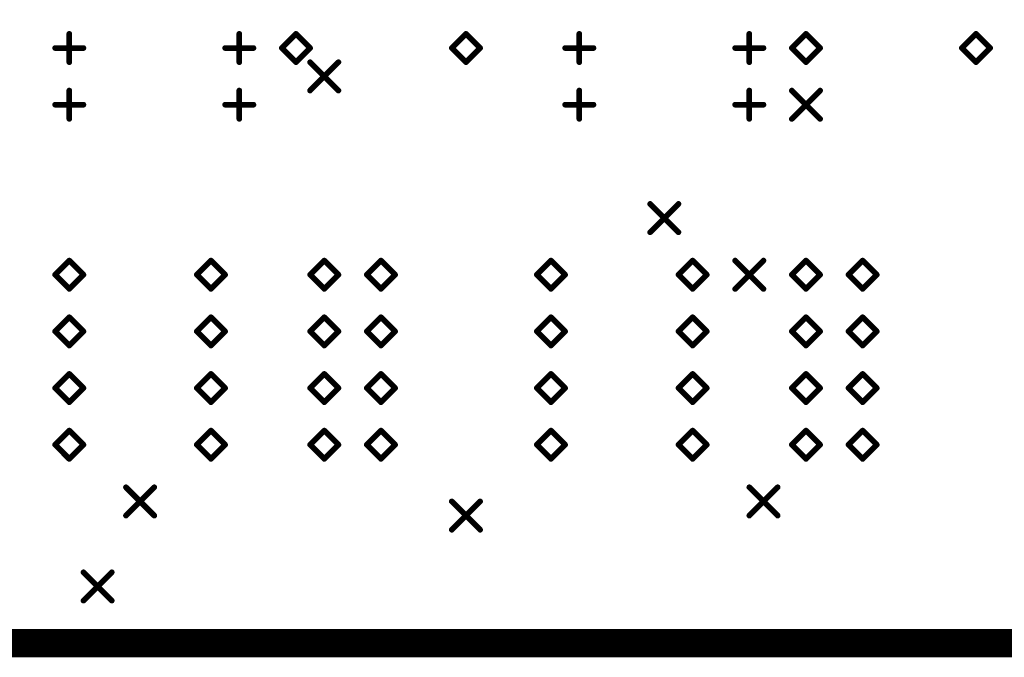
# Model space of a CAD drawing. Extents: x 0.17 to 7.45, y -1.34 to 4.7.
# Tile 8 of 13: x 4.01 to 5.75, y 0.15 to 1.27. Entities that reach past the tile are written whole.
import ezdxf

# ---------------------------------------------------------------- set-up
doc = ezdxf.new("R2010")
doc.units = 0

msp = doc.modelspace()

# ---------------------------------------------------------------- linework, layer by layer
at = {"const_width": 0.05}
msp.add_lwpolyline([(0.196, 0.171), (0.196, 4.671), (7.421, 4.671), (7.421, 0.171), (0.196, 0.171)], close=True, dxfattribs=at)
at = {"layer": 'DRD', "const_width": 0.01}
for points in [[(4.096, 1.196), (4.096, 1.246)], [(4.396, 1.196), (4.396, 1.246)], [(4.471, 1.221), (4.496, 1.246)], [(4.496, 1.246), (4.521, 1.221)], [(4.771, 1.221), (4.796, 1.246)], [(4.796, 1.246), (4.821, 1.221)], [(4.996, 1.196), (4.996, 1.246)], [(5.296, 1.196), (5.296, 1.246)], [(5.371, 1.221), (5.396, 1.246)], [(5.396, 1.246), (5.421, 1.221)], [(5.671, 1.221), (5.696, 1.246)], [(5.696, 1.246), (5.721, 1.221)], [(4.071, 1.221), (4.121, 1.221)], [(4.371, 1.221), (4.421, 1.221)], [(4.496, 1.196), (4.471, 1.221)], [(4.521, 1.221), (4.496, 1.196)], [(4.796, 1.196), (4.771, 1.221)], [(4.821, 1.221), (4.796, 1.196)], [(4.971, 1.221), (5.021, 1.221)], [(5.271, 1.221), (5.321, 1.221)], [(5.396, 1.196), (5.371, 1.221)], [(5.421, 1.221), (5.396, 1.196)], [(5.696, 1.196), (5.671, 1.221)], [(5.721, 1.221), (5.696, 1.196)], [(4.521, 1.196), (4.571, 1.146)], [(4.521, 1.146), (4.571, 1.196)], [(4.096, 1.096), (4.096, 1.146)], [(4.396, 1.096), (4.396, 1.146)], [(4.996, 1.096), (4.996, 1.146)], [(5.296, 1.096), (5.296, 1.146)], [(5.371, 1.146), (5.421, 1.096)], [(5.371, 1.096), (5.421, 1.146)], [(4.071, 1.121), (4.121, 1.121)], [(4.371, 1.121), (4.421, 1.121)], [(4.971, 1.121), (5.021, 1.121)], [(5.271, 1.121), (5.321, 1.121)], [(5.121, 0.946), (5.171, 0.896)], [(5.121, 0.896), (5.171, 0.946)], [(4.071, 0.821), (4.096, 0.846)], [(4.096, 0.846), (4.121, 0.821)], [(4.321, 0.821), (4.346, 0.846)], [(4.346, 0.846), (4.371, 0.821)], [(4.521, 0.821), (4.546, 0.846)], [(4.546, 0.846), (4.571, 0.821)], [(4.621, 0.821), (4.646, 0.846)], [(4.646, 0.846), (4.671, 0.821)], [(4.921, 0.821), (4.946, 0.846)], [(4.946, 0.846), (4.971, 0.821)], [(5.171, 0.821), (5.196, 0.846)], [(5.196, 0.846), (5.221, 0.821)], [(5.271, 0.846), (5.321, 0.796)], [(5.271, 0.796), (5.321, 0.846)], [(5.371, 0.821), (5.396, 0.846)], [(5.396, 0.846), (5.421, 0.821)], [(5.471, 0.821), (5.496, 0.846)], [(5.496, 0.846), (5.521, 0.821)], [(4.096, 0.796), (4.071, 0.821)], [(4.121, 0.821), (4.096, 0.796)], [(4.346, 0.796), (4.321, 0.821)], [(4.371, 0.821), (4.346, 0.796)], [(4.546, 0.796), (4.521, 0.821)], [(4.571, 0.821), (4.546, 0.796)], [(4.646, 0.796), (4.621, 0.821)], [(4.671, 0.821), (4.646, 0.796)], [(4.946, 0.796), (4.921, 0.821)], [(4.971, 0.821), (4.946, 0.796)], [(5.196, 0.796), (5.171, 0.821)], [(5.221, 0.821), (5.196, 0.796)], [(5.396, 0.796), (5.371, 0.821)], [(5.421, 0.821), (5.396, 0.796)], [(5.496, 0.796), (5.471, 0.821)], [(5.521, 0.821), (5.496, 0.796)], [(4.071, 0.721), (4.096, 0.746)], [(4.096, 0.746), (4.121, 0.721)], [(4.321, 0.721), (4.346, 0.746)], [(4.346, 0.746), (4.371, 0.721)], [(4.521, 0.721), (4.546, 0.746)], [(4.546, 0.746), (4.571, 0.721)], [(4.621, 0.721), (4.646, 0.746)], [(4.646, 0.746), (4.671, 0.721)], [(4.921, 0.721), (4.946, 0.746)], [(4.946, 0.746), (4.971, 0.721)], [(5.171, 0.721), (5.196, 0.746)], [(5.196, 0.746), (5.221, 0.721)], [(5.371, 0.721), (5.396, 0.746)], [(5.396, 0.746), (5.421, 0.721)], [(5.471, 0.721), (5.496, 0.746)], [(5.496, 0.746), (5.521, 0.721)], [(4.096, 0.696), (4.071, 0.721)], [(4.121, 0.721), (4.096, 0.696)], [(4.346, 0.696), (4.321, 0.721)], [(4.371, 0.721), (4.346, 0.696)], [(4.546, 0.696), (4.521, 0.721)], [(4.571, 0.721), (4.546, 0.696)], [(4.646, 0.696), (4.621, 0.721)], [(4.671, 0.721), (4.646, 0.696)], [(4.946, 0.696), (4.921, 0.721)], [(4.971, 0.721), (4.946, 0.696)], [(5.196, 0.696), (5.171, 0.721)], [(5.221, 0.721), (5.196, 0.696)], [(5.396, 0.696), (5.371, 0.721)], [(5.421, 0.721), (5.396, 0.696)], [(5.496, 0.696), (5.471, 0.721)], [(5.521, 0.721), (5.496, 0.696)], [(4.071, 0.621), (4.096, 0.646)], [(4.096, 0.646), (4.121, 0.621)], [(4.321, 0.621), (4.346, 0.646)], [(4.346, 0.646), (4.371, 0.621)], [(4.521, 0.621), (4.546, 0.646)], [(4.546, 0.646), (4.571, 0.621)], [(4.621, 0.621), (4.646, 0.646)], [(4.646, 0.646), (4.671, 0.621)], [(4.921, 0.621), (4.946, 0.646)], [(4.946, 0.646), (4.971, 0.621)], [(5.171, 0.621), (5.196, 0.646)], [(5.196, 0.646), (5.221, 0.621)], [(5.371, 0.621), (5.396, 0.646)], [(5.396, 0.646), (5.421, 0.621)], [(5.471, 0.621), (5.496, 0.646)], [(5.496, 0.646), (5.521, 0.621)], [(4.096, 0.596), (4.071, 0.621)], [(4.121, 0.621), (4.096, 0.596)], [(4.346, 0.596), (4.321, 0.621)], [(4.371, 0.621), (4.346, 0.596)], [(4.546, 0.596), (4.521, 0.621)], [(4.571, 0.621), (4.546, 0.596)], [(4.646, 0.596), (4.621, 0.621)], [(4.671, 0.621), (4.646, 0.596)], [(4.946, 0.596), (4.921, 0.621)], [(4.971, 0.621), (4.946, 0.596)], [(5.196, 0.596), (5.171, 0.621)], [(5.221, 0.621), (5.196, 0.596)], [(5.396, 0.596), (5.371, 0.621)], [(5.421, 0.621), (5.396, 0.596)], [(5.496, 0.596), (5.471, 0.621)], [(5.521, 0.621), (5.496, 0.596)], [(4.071, 0.521), (4.096, 0.546)], [(4.096, 0.546), (4.121, 0.521)], [(4.321, 0.521), (4.346, 0.546)], [(4.346, 0.546), (4.371, 0.521)], [(4.521, 0.521), (4.546, 0.546)], [(4.546, 0.546), (4.571, 0.521)], [(4.621, 0.521), (4.646, 0.546)], [(4.646, 0.546), (4.671, 0.521)], [(4.921, 0.521), (4.946, 0.546)], [(4.946, 0.546), (4.971, 0.521)], [(5.171, 0.521), (5.196, 0.546)], [(5.196, 0.546), (5.221, 0.521)], [(5.371, 0.521), (5.396, 0.546)], [(5.396, 0.546), (5.421, 0.521)], [(5.471, 0.521), (5.496, 0.546)], [(5.496, 0.546), (5.521, 0.521)], [(4.096, 0.496), (4.071, 0.521)], [(4.121, 0.521), (4.096, 0.496)], [(4.346, 0.496), (4.321, 0.521)], [(4.371, 0.521), (4.346, 0.496)], [(4.546, 0.496), (4.521, 0.521)], [(4.571, 0.521), (4.546, 0.496)], [(4.646, 0.496), (4.621, 0.521)], [(4.671, 0.521), (4.646, 0.496)], [(4.946, 0.496), (4.921, 0.521)], [(4.971, 0.521), (4.946, 0.496)], [(5.196, 0.496), (5.171, 0.521)], [(5.221, 0.521), (5.196, 0.496)], [(5.396, 0.496), (5.371, 0.521)], [(5.421, 0.521), (5.396, 0.496)], [(5.496, 0.496), (5.471, 0.521)], [(5.521, 0.521), (5.496, 0.496)], [(4.196, 0.446), (4.246, 0.396)], [(4.196, 0.396), (4.246, 0.446)], [(5.296, 0.446), (5.346, 0.396)], [(5.296, 0.396), (5.346, 0.446)], [(4.771, 0.421), (4.821, 0.371)], [(4.771, 0.371), (4.821, 0.421)], [(4.121, 0.296), (4.171, 0.246)], [(4.121, 0.246), (4.171, 0.296)]]:
    msp.add_lwpolyline(points, dxfattribs=at)
at = {"layer": 'DRD', "const_width": 0.005}
for points in [[(4.0935, 1.246, 1), (4.0985, 1.246, 1)], [(4.3935, 1.246, 1), (4.3985, 1.246, 1)], [(4.4935, 1.246, 1), (4.4985, 1.246, 1)], [(4.4935, 1.246, 1), (4.4985, 1.246, 1)], [(4.7935, 1.246, 1), (4.7985, 1.246, 1)], [(4.7935, 1.246, 1), (4.7985, 1.246, 1)], [(4.9935, 1.246, 1), (4.9985, 1.246, 1)], [(5.2935, 1.246, 1), (5.2985, 1.246, 1)], [(5.3935, 1.246, 1), (5.3985, 1.246, 1)], [(5.3935, 1.246, 1), (5.3985, 1.246, 1)], [(5.6935, 1.246, 1), (5.6985, 1.246, 1)], [(5.6935, 1.246, 1), (5.6985, 1.246, 1)], [(4.0685, 1.221, 1), (4.0735, 1.221, 1)], [(4.1185, 1.221, 1), (4.1235, 1.221, 1)], [(4.3685, 1.221, 1), (4.3735, 1.221, 1)], [(4.4185, 1.221, 1), (4.4235, 1.221, 1)], [(4.4685, 1.221, 1), (4.4735, 1.221, 1)], [(4.4685, 1.221, 1), (4.4735, 1.221, 1)], [(4.5185, 1.221, 1), (4.5235, 1.221, 1)], [(4.5185, 1.221, 1), (4.5235, 1.221, 1)], [(4.7685, 1.221, 1), (4.7735, 1.221, 1)], [(4.7685, 1.221, 1), (4.7735, 1.221, 1)], [(4.8185, 1.221, 1), (4.8235, 1.221, 1)], [(4.8185, 1.221, 1), (4.8235, 1.221, 1)], [(4.9685, 1.221, 1), (4.9735, 1.221, 1)], [(5.0185, 1.221, 1), (5.0235, 1.221, 1)], [(5.2685, 1.221, 1), (5.2735, 1.221, 1)], [(5.3185, 1.221, 1), (5.3235, 1.221, 1)], [(5.3685, 1.221, 1), (5.3735, 1.221, 1)], [(5.3685, 1.221, 1), (5.3735, 1.221, 1)], [(5.4185, 1.221, 1), (5.4235, 1.221, 1)], [(5.4185, 1.221, 1), (5.4235, 1.221, 1)], [(5.6685, 1.221, 1), (5.6735, 1.221, 1)], [(5.6685, 1.221, 1), (5.6735, 1.221, 1)], [(5.7185, 1.221, 1), (5.7235, 1.221, 1)], [(5.7185, 1.221, 1), (5.7235, 1.221, 1)], [(4.0935, 1.196, 1), (4.0985, 1.196, 1)], [(4.3935, 1.196, 1), (4.3985, 1.196, 1)], [(4.4935, 1.196, 1), (4.4985, 1.196, 1)], [(4.4935, 1.196, 1), (4.4985, 1.196, 1)], [(4.5185, 1.196, 1), (4.5235, 1.196, 1)], [(4.5685, 1.196, 1), (4.5735, 1.196, 1)], [(4.7935, 1.196, 1), (4.7985, 1.196, 1)], [(4.7935, 1.196, 1), (4.7985, 1.196, 1)], [(4.9935, 1.196, 1), (4.9985, 1.196, 1)], [(5.2935, 1.196, 1), (5.2985, 1.196, 1)], [(5.3935, 1.196, 1), (5.3985, 1.196, 1)], [(5.3935, 1.196, 1), (5.3985, 1.196, 1)], [(5.6935, 1.196, 1), (5.6985, 1.196, 1)], [(5.6935, 1.196, 1), (5.6985, 1.196, 1)], [(4.0935, 1.146, 1), (4.0985, 1.146, 1)], [(4.3935, 1.146, 1), (4.3985, 1.146, 1)], [(4.5185, 1.146, 1), (4.5235, 1.146, 1)], [(4.5685, 1.146, 1), (4.5735, 1.146, 1)], [(4.9935, 1.146, 1), (4.9985, 1.146, 1)], [(5.2935, 1.146, 1), (5.2985, 1.146, 1)], [(5.3685, 1.146, 1), (5.3735, 1.146, 1)], [(5.4185, 1.146, 1), (5.4235, 1.146, 1)], [(4.0685, 1.121, 1), (4.0735, 1.121, 1)], [(4.1185, 1.121, 1), (4.1235, 1.121, 1)], [(4.3685, 1.121, 1), (4.3735, 1.121, 1)], [(4.4185, 1.121, 1), (4.4235, 1.121, 1)], [(4.9685, 1.121, 1), (4.9735, 1.121, 1)], [(5.0185, 1.121, 1), (5.0235, 1.121, 1)], [(5.2685, 1.121, 1), (5.2735, 1.121, 1)], [(5.3185, 1.121, 1), (5.3235, 1.121, 1)], [(4.0935, 1.096, 1), (4.0985, 1.096, 1)], [(4.3935, 1.096, 1), (4.3985, 1.096, 1)], [(4.9935, 1.096, 1), (4.9985, 1.096, 1)], [(5.2935, 1.096, 1), (5.2985, 1.096, 1)], [(5.3685, 1.096, 1), (5.3735, 1.096, 1)], [(5.4185, 1.096, 1), (5.4235, 1.096, 1)], [(5.1185, 0.946, 1), (5.1235, 0.946, 1)], [(5.1685, 0.946, 1), (5.1735, 0.946, 1)], [(5.1185, 0.896, 1), (5.1235, 0.896, 1)], [(5.1685, 0.896, 1), (5.1735, 0.896, 1)], [(4.0935, 0.846, 1), (4.0985, 0.846, 1)], [(4.0935, 0.846, 1), (4.0985, 0.846, 1)], [(4.3435, 0.846, 1), (4.3485, 0.846, 1)], [(4.3435, 0.846, 1), (4.3485, 0.846, 1)], [(4.5435, 0.846, 1), (4.5485, 0.846, 1)], [(4.5435, 0.846, 1), (4.5485, 0.846, 1)], [(4.6435, 0.846, 1), (4.6485, 0.846, 1)], [(4.6435, 0.846, 1), (4.6485, 0.846, 1)], [(4.9435, 0.846, 1), (4.9485, 0.846, 1)], [(4.9435, 0.846, 1), (4.9485, 0.846, 1)], [(5.1935, 0.846, 1), (5.1985, 0.846, 1)], [(5.1935, 0.846, 1), (5.1985, 0.846, 1)], [(5.2685, 0.846, 1), (5.2735, 0.846, 1)], [(5.3185, 0.846, 1), (5.3235, 0.846, 1)], [(5.3935, 0.846, 1), (5.3985, 0.846, 1)], [(5.3935, 0.846, 1), (5.3985, 0.846, 1)], [(5.4935, 0.846, 1), (5.4985, 0.846, 1)], [(5.4935, 0.846, 1), (5.4985, 0.846, 1)], [(4.0685, 0.821, 1), (4.0735, 0.821, 1)], [(4.0685, 0.821, 1), (4.0735, 0.821, 1)], [(4.1185, 0.821, 1), (4.1235, 0.821, 1)], [(4.1185, 0.821, 1), (4.1235, 0.821, 1)], [(4.3185, 0.821, 1), (4.3235, 0.821, 1)], [(4.3185, 0.821, 1), (4.3235, 0.821, 1)], [(4.3685, 0.821, 1), (4.3735, 0.821, 1)], [(4.3685, 0.821, 1), (4.3735, 0.821, 1)], [(4.5185, 0.821, 1), (4.5235, 0.821, 1)], [(4.5185, 0.821, 1), (4.5235, 0.821, 1)], [(4.5685, 0.821, 1), (4.5735, 0.821, 1)], [(4.5685, 0.821, 1), (4.5735, 0.821, 1)], [(4.6185, 0.821, 1), (4.6235, 0.821, 1)], [(4.6185, 0.821, 1), (4.6235, 0.821, 1)], [(4.6685, 0.821, 1), (4.6735, 0.821, 1)], [(4.6685, 0.821, 1), (4.6735, 0.821, 1)], [(4.9185, 0.821, 1), (4.9235, 0.821, 1)], [(4.9185, 0.821, 1), (4.9235, 0.821, 1)], [(4.9685, 0.821, 1), (4.9735, 0.821, 1)], [(4.9685, 0.821, 1), (4.9735, 0.821, 1)], [(5.1685, 0.821, 1), (5.1735, 0.821, 1)], [(5.1685, 0.821, 1), (5.1735, 0.821, 1)], [(5.2185, 0.821, 1), (5.2235, 0.821, 1)], [(5.2185, 0.821, 1), (5.2235, 0.821, 1)], [(5.3685, 0.821, 1), (5.3735, 0.821, 1)], [(5.3685, 0.821, 1), (5.3735, 0.821, 1)], [(5.4185, 0.821, 1), (5.4235, 0.821, 1)], [(5.4185, 0.821, 1), (5.4235, 0.821, 1)], [(5.4685, 0.821, 1), (5.4735, 0.821, 1)], [(5.4685, 0.821, 1), (5.4735, 0.821, 1)], [(5.5185, 0.821, 1), (5.5235, 0.821, 1)], [(5.5185, 0.821, 1), (5.5235, 0.821, 1)], [(4.0935, 0.796, 1), (4.0985, 0.796, 1)], [(4.0935, 0.796, 1), (4.0985, 0.796, 1)], [(4.3435, 0.796, 1), (4.3485, 0.796, 1)], [(4.3435, 0.796, 1), (4.3485, 0.796, 1)], [(4.5435, 0.796, 1), (4.5485, 0.796, 1)], [(4.5435, 0.796, 1), (4.5485, 0.796, 1)], [(4.6435, 0.796, 1), (4.6485, 0.796, 1)], [(4.6435, 0.796, 1), (4.6485, 0.796, 1)], [(4.9435, 0.796, 1), (4.9485, 0.796, 1)], [(4.9435, 0.796, 1), (4.9485, 0.796, 1)], [(5.1935, 0.796, 1), (5.1985, 0.796, 1)], [(5.1935, 0.796, 1), (5.1985, 0.796, 1)], [(5.2685, 0.796, 1), (5.2735, 0.796, 1)], [(5.3185, 0.796, 1), (5.3235, 0.796, 1)], [(5.3935, 0.796, 1), (5.3985, 0.796, 1)], [(5.3935, 0.796, 1), (5.3985, 0.796, 1)], [(5.4935, 0.796, 1), (5.4985, 0.796, 1)], [(5.4935, 0.796, 1), (5.4985, 0.796, 1)], [(4.0935, 0.746, 1), (4.0985, 0.746, 1)], [(4.0935, 0.746, 1), (4.0985, 0.746, 1)], [(4.3435, 0.746, 1), (4.3485, 0.746, 1)], [(4.3435, 0.746, 1), (4.3485, 0.746, 1)], [(4.5435, 0.746, 1), (4.5485, 0.746, 1)], [(4.5435, 0.746, 1), (4.5485, 0.746, 1)], [(4.6435, 0.746, 1), (4.6485, 0.746, 1)], [(4.6435, 0.746, 1), (4.6485, 0.746, 1)], [(4.9435, 0.746, 1), (4.9485, 0.746, 1)], [(4.9435, 0.746, 1), (4.9485, 0.746, 1)], [(5.1935, 0.746, 1), (5.1985, 0.746, 1)], [(5.1935, 0.746, 1), (5.1985, 0.746, 1)], [(5.3935, 0.746, 1), (5.3985, 0.746, 1)], [(5.3935, 0.746, 1), (5.3985, 0.746, 1)], [(5.4935, 0.746, 1), (5.4985, 0.746, 1)], [(5.4935, 0.746, 1), (5.4985, 0.746, 1)], [(4.0685, 0.721, 1), (4.0735, 0.721, 1)], [(4.0685, 0.721, 1), (4.0735, 0.721, 1)], [(4.1185, 0.721, 1), (4.1235, 0.721, 1)], [(4.1185, 0.721, 1), (4.1235, 0.721, 1)], [(4.3185, 0.721, 1), (4.3235, 0.721, 1)], [(4.3185, 0.721, 1), (4.3235, 0.721, 1)], [(4.3685, 0.721, 1), (4.3735, 0.721, 1)], [(4.3685, 0.721, 1), (4.3735, 0.721, 1)], [(4.5185, 0.721, 1), (4.5235, 0.721, 1)], [(4.5185, 0.721, 1), (4.5235, 0.721, 1)], [(4.5685, 0.721, 1), (4.5735, 0.721, 1)], [(4.5685, 0.721, 1), (4.5735, 0.721, 1)], [(4.6185, 0.721, 1), (4.6235, 0.721, 1)], [(4.6185, 0.721, 1), (4.6235, 0.721, 1)], [(4.6685, 0.721, 1), (4.6735, 0.721, 1)], [(4.6685, 0.721, 1), (4.6735, 0.721, 1)], [(4.9185, 0.721, 1), (4.9235, 0.721, 1)], [(4.9185, 0.721, 1), (4.9235, 0.721, 1)], [(4.9685, 0.721, 1), (4.9735, 0.721, 1)], [(4.9685, 0.721, 1), (4.9735, 0.721, 1)], [(5.1685, 0.721, 1), (5.1735, 0.721, 1)], [(5.1685, 0.721, 1), (5.1735, 0.721, 1)], [(5.2185, 0.721, 1), (5.2235, 0.721, 1)], [(5.2185, 0.721, 1), (5.2235, 0.721, 1)], [(5.3685, 0.721, 1), (5.3735, 0.721, 1)], [(5.3685, 0.721, 1), (5.3735, 0.721, 1)], [(5.4185, 0.721, 1), (5.4235, 0.721, 1)], [(5.4185, 0.721, 1), (5.4235, 0.721, 1)], [(5.4685, 0.721, 1), (5.4735, 0.721, 1)], [(5.4685, 0.721, 1), (5.4735, 0.721, 1)], [(5.5185, 0.721, 1), (5.5235, 0.721, 1)], [(5.5185, 0.721, 1), (5.5235, 0.721, 1)], [(4.0935, 0.696, 1), (4.0985, 0.696, 1)], [(4.0935, 0.696, 1), (4.0985, 0.696, 1)], [(4.3435, 0.696, 1), (4.3485, 0.696, 1)], [(4.3435, 0.696, 1), (4.3485, 0.696, 1)], [(4.5435, 0.696, 1), (4.5485, 0.696, 1)], [(4.5435, 0.696, 1), (4.5485, 0.696, 1)], [(4.6435, 0.696, 1), (4.6485, 0.696, 1)], [(4.6435, 0.696, 1), (4.6485, 0.696, 1)], [(4.9435, 0.696, 1), (4.9485, 0.696, 1)], [(4.9435, 0.696, 1), (4.9485, 0.696, 1)], [(5.1935, 0.696, 1), (5.1985, 0.696, 1)], [(5.1935, 0.696, 1), (5.1985, 0.696, 1)], [(5.3935, 0.696, 1), (5.3985, 0.696, 1)], [(5.3935, 0.696, 1), (5.3985, 0.696, 1)], [(5.4935, 0.696, 1), (5.4985, 0.696, 1)], [(5.4935, 0.696, 1), (5.4985, 0.696, 1)], [(4.0935, 0.646, 1), (4.0985, 0.646, 1)], [(4.0935, 0.646, 1), (4.0985, 0.646, 1)], [(4.3435, 0.646, 1), (4.3485, 0.646, 1)], [(4.3435, 0.646, 1), (4.3485, 0.646, 1)], [(4.5435, 0.646, 1), (4.5485, 0.646, 1)], [(4.5435, 0.646, 1), (4.5485, 0.646, 1)], [(4.6435, 0.646, 1), (4.6485, 0.646, 1)], [(4.6435, 0.646, 1), (4.6485, 0.646, 1)], [(4.9435, 0.646, 1), (4.9485, 0.646, 1)], [(4.9435, 0.646, 1), (4.9485, 0.646, 1)], [(5.1935, 0.646, 1), (5.1985, 0.646, 1)], [(5.1935, 0.646, 1), (5.1985, 0.646, 1)], [(5.3935, 0.646, 1), (5.3985, 0.646, 1)], [(5.3935, 0.646, 1), (5.3985, 0.646, 1)], [(5.4935, 0.646, 1), (5.4985, 0.646, 1)], [(5.4935, 0.646, 1), (5.4985, 0.646, 1)], [(4.0685, 0.621, 1), (4.0735, 0.621, 1)], [(4.0685, 0.621, 1), (4.0735, 0.621, 1)], [(4.1185, 0.621, 1), (4.1235, 0.621, 1)], [(4.1185, 0.621, 1), (4.1235, 0.621, 1)], [(4.3185, 0.621, 1), (4.3235, 0.621, 1)], [(4.3185, 0.621, 1), (4.3235, 0.621, 1)], [(4.3685, 0.621, 1), (4.3735, 0.621, 1)], [(4.3685, 0.621, 1), (4.3735, 0.621, 1)], [(4.5185, 0.621, 1), (4.5235, 0.621, 1)], [(4.5185, 0.621, 1), (4.5235, 0.621, 1)], [(4.5685, 0.621, 1), (4.5735, 0.621, 1)], [(4.5685, 0.621, 1), (4.5735, 0.621, 1)], [(4.6185, 0.621, 1), (4.6235, 0.621, 1)], [(4.6185, 0.621, 1), (4.6235, 0.621, 1)], [(4.6685, 0.621, 1), (4.6735, 0.621, 1)], [(4.6685, 0.621, 1), (4.6735, 0.621, 1)], [(4.9185, 0.621, 1), (4.9235, 0.621, 1)], [(4.9185, 0.621, 1), (4.9235, 0.621, 1)], [(4.9685, 0.621, 1), (4.9735, 0.621, 1)], [(4.9685, 0.621, 1), (4.9735, 0.621, 1)], [(5.1685, 0.621, 1), (5.1735, 0.621, 1)], [(5.1685, 0.621, 1), (5.1735, 0.621, 1)], [(5.2185, 0.621, 1), (5.2235, 0.621, 1)], [(5.2185, 0.621, 1), (5.2235, 0.621, 1)], [(5.3685, 0.621, 1), (5.3735, 0.621, 1)], [(5.3685, 0.621, 1), (5.3735, 0.621, 1)], [(5.4185, 0.621, 1), (5.4235, 0.621, 1)], [(5.4185, 0.621, 1), (5.4235, 0.621, 1)], [(5.4685, 0.621, 1), (5.4735, 0.621, 1)], [(5.4685, 0.621, 1), (5.4735, 0.621, 1)], [(5.5185, 0.621, 1), (5.5235, 0.621, 1)], [(5.5185, 0.621, 1), (5.5235, 0.621, 1)], [(4.0935, 0.596, 1), (4.0985, 0.596, 1)], [(4.0935, 0.596, 1), (4.0985, 0.596, 1)], [(4.3435, 0.596, 1), (4.3485, 0.596, 1)], [(4.3435, 0.596, 1), (4.3485, 0.596, 1)], [(4.5435, 0.596, 1), (4.5485, 0.596, 1)], [(4.5435, 0.596, 1), (4.5485, 0.596, 1)], [(4.6435, 0.596, 1), (4.6485, 0.596, 1)], [(4.6435, 0.596, 1), (4.6485, 0.596, 1)], [(4.9435, 0.596, 1), (4.9485, 0.596, 1)], [(4.9435, 0.596, 1), (4.9485, 0.596, 1)], [(5.1935, 0.596, 1), (5.1985, 0.596, 1)], [(5.1935, 0.596, 1), (5.1985, 0.596, 1)], [(5.3935, 0.596, 1), (5.3985, 0.596, 1)], [(5.3935, 0.596, 1), (5.3985, 0.596, 1)], [(5.4935, 0.596, 1), (5.4985, 0.596, 1)], [(5.4935, 0.596, 1), (5.4985, 0.596, 1)], [(4.0935, 0.546, 1), (4.0985, 0.546, 1)], [(4.0935, 0.546, 1), (4.0985, 0.546, 1)], [(4.3435, 0.546, 1), (4.3485, 0.546, 1)], [(4.3435, 0.546, 1), (4.3485, 0.546, 1)], [(4.5435, 0.546, 1), (4.5485, 0.546, 1)], [(4.5435, 0.546, 1), (4.5485, 0.546, 1)], [(4.6435, 0.546, 1), (4.6485, 0.546, 1)], [(4.6435, 0.546, 1), (4.6485, 0.546, 1)], [(4.9435, 0.546, 1), (4.9485, 0.546, 1)], [(4.9435, 0.546, 1), (4.9485, 0.546, 1)], [(5.1935, 0.546, 1), (5.1985, 0.546, 1)], [(5.1935, 0.546, 1), (5.1985, 0.546, 1)], [(5.3935, 0.546, 1), (5.3985, 0.546, 1)], [(5.3935, 0.546, 1), (5.3985, 0.546, 1)], [(5.4935, 0.546, 1), (5.4985, 0.546, 1)], [(5.4935, 0.546, 1), (5.4985, 0.546, 1)], [(4.0685, 0.521, 1), (4.0735, 0.521, 1)], [(4.0685, 0.521, 1), (4.0735, 0.521, 1)], [(4.1185, 0.521, 1), (4.1235, 0.521, 1)], [(4.1185, 0.521, 1), (4.1235, 0.521, 1)], [(4.3185, 0.521, 1), (4.3235, 0.521, 1)], [(4.3185, 0.521, 1), (4.3235, 0.521, 1)], [(4.3685, 0.521, 1), (4.3735, 0.521, 1)], [(4.3685, 0.521, 1), (4.3735, 0.521, 1)], [(4.5185, 0.521, 1), (4.5235, 0.521, 1)], [(4.5185, 0.521, 1), (4.5235, 0.521, 1)], [(4.5685, 0.521, 1), (4.5735, 0.521, 1)], [(4.5685, 0.521, 1), (4.5735, 0.521, 1)], [(4.6185, 0.521, 1), (4.6235, 0.521, 1)], [(4.6185, 0.521, 1), (4.6235, 0.521, 1)], [(4.6685, 0.521, 1), (4.6735, 0.521, 1)], [(4.6685, 0.521, 1), (4.6735, 0.521, 1)], [(4.9185, 0.521, 1), (4.9235, 0.521, 1)], [(4.9185, 0.521, 1), (4.9235, 0.521, 1)], [(4.9685, 0.521, 1), (4.9735, 0.521, 1)], [(4.9685, 0.521, 1), (4.9735, 0.521, 1)], [(5.1685, 0.521, 1), (5.1735, 0.521, 1)], [(5.1685, 0.521, 1), (5.1735, 0.521, 1)], [(5.2185, 0.521, 1), (5.2235, 0.521, 1)], [(5.2185, 0.521, 1), (5.2235, 0.521, 1)], [(5.3685, 0.521, 1), (5.3735, 0.521, 1)], [(5.3685, 0.521, 1), (5.3735, 0.521, 1)], [(5.4185, 0.521, 1), (5.4235, 0.521, 1)], [(5.4185, 0.521, 1), (5.4235, 0.521, 1)], [(5.4685, 0.521, 1), (5.4735, 0.521, 1)], [(5.4685, 0.521, 1), (5.4735, 0.521, 1)], [(5.5185, 0.521, 1), (5.5235, 0.521, 1)], [(5.5185, 0.521, 1), (5.5235, 0.521, 1)], [(4.0935, 0.496, 1), (4.0985, 0.496, 1)], [(4.0935, 0.496, 1), (4.0985, 0.496, 1)], [(4.3435, 0.496, 1), (4.3485, 0.496, 1)], [(4.3435, 0.496, 1), (4.3485, 0.496, 1)], [(4.5435, 0.496, 1), (4.5485, 0.496, 1)], [(4.5435, 0.496, 1), (4.5485, 0.496, 1)], [(4.6435, 0.496, 1), (4.6485, 0.496, 1)], [(4.6435, 0.496, 1), (4.6485, 0.496, 1)], [(4.9435, 0.496, 1), (4.9485, 0.496, 1)], [(4.9435, 0.496, 1), (4.9485, 0.496, 1)], [(5.1935, 0.496, 1), (5.1985, 0.496, 1)], [(5.1935, 0.496, 1), (5.1985, 0.496, 1)], [(5.3935, 0.496, 1), (5.3985, 0.496, 1)], [(5.3935, 0.496, 1), (5.3985, 0.496, 1)], [(5.4935, 0.496, 1), (5.4985, 0.496, 1)], [(5.4935, 0.496, 1), (5.4985, 0.496, 1)], [(4.1935, 0.446, 1), (4.1985, 0.446, 1)], [(4.2435, 0.446, 1), (4.2485, 0.446, 1)], [(5.2935, 0.446, 1), (5.2985, 0.446, 1)], [(5.3435, 0.446, 1), (5.3485, 0.446, 1)], [(4.7685, 0.421, 1), (4.7735, 0.421, 1)], [(4.8185, 0.421, 1), (4.8235, 0.421, 1)], [(4.1935, 0.396, 1), (4.1985, 0.396, 1)], [(4.2435, 0.396, 1), (4.2485, 0.396, 1)], [(5.2935, 0.396, 1), (5.2985, 0.396, 1)], [(5.3435, 0.396, 1), (5.3485, 0.396, 1)], [(4.7685, 0.371, 1), (4.7735, 0.371, 1)], [(4.8185, 0.371, 1), (4.8235, 0.371, 1)], [(4.1185, 0.296, 1), (4.1235, 0.296, 1)], [(4.1685, 0.296, 1), (4.1735, 0.296, 1)], [(4.1185, 0.246, 1), (4.1235, 0.246, 1)], [(4.1685, 0.246, 1), (4.1735, 0.246, 1)]]:
    msp.add_lwpolyline(points, format="xyb", close=True, dxfattribs=at)

doc.saveas('drawing.dxf')
